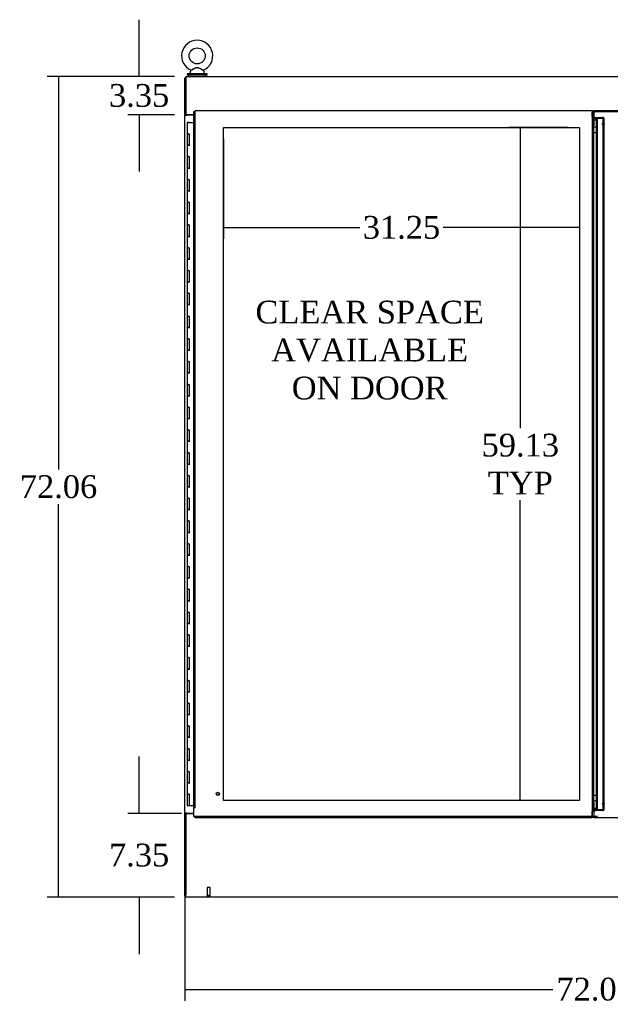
# Model space of a CAD drawing. Header units: inches. Extents: x 0 to 536, y 3 to 364.
# Tile 3 of 10: x 103 to 155, y 140 to 226. Entities that reach past the tile are written whole.
import ezdxf
from ezdxf.lldxf.tags import DXFTag

# ---------------------------------------------------------------- set-up
doc = ezdxf.new("R2010")
doc.units = ezdxf.units.IN
doc.header["$MEASUREMENT"] = 0
for name, color, linetype in [('COM44037', 7, 'Continuous'), ('COM54578-60', 7, 'Continuous'), ('COM56746-4', 7, 'Continuous'), ('COM71121-4', 7, 'Continuous'), ('COM71122-8', 7, 'Continuous'), ('COM71123-8', 7, 'Continuous'), ('Default', 7, 'Continuous'), ('DV1_Default', 7, 'Continuous'), ('GSK11033', 7, 'Continuous'), ('SCS00680', 7, 'Continuous'), ('STD21878', 7, 'Continuous'), ('WAF25362', 7, 'Continuous'), ('WAM254785', 7, 'Continuous')]:
    doc.layers.add(name, color=color, linetype=linetype)
doc.styles.add('SEACAD_Times_New_Roman', font='times.ttf')
tags = doc.linetypes.add('HIDDEN2', pattern=[0.1875, 0.125, -0.0625]).pattern_tags.tags
tags[6:7] = [DXFTag(74, 4), DXFTag(75, 0), DXFTag(340, '0'), DXFTag(46, 0.0), DXFTag(50, 0.0), DXFTag(44, 0.0), DXFTag(45, 0.0)]
tags[4:5] = [DXFTag(74, 4), DXFTag(75, 0), DXFTag(340, '0'), DXFTag(46, 0.0), DXFTag(50, 0.0), DXFTag(44, 0.0), DXFTag(45, 0.0)]
doc.dimstyles.new('HAMMOND_(STH_-_540x360)', dxfattribs={"dimtxt": 2, "dimasz": 2.5, "dimexe": 1, "dimexo": 1, "dimgap": 0.5, "dimtad": 0, "dimtih": 1, "dimtoh": 1, "dimzin": 0, "dimdsep": 46, "dimtxsty": 'SEACAD_Times_New_Roman', "dimblk1": '_SE_FILLED', "dimblk2": '_SE_FILLED', "dimsah": 1, "dimcen": 1, "dimadec": 0, "dimazin": 0, "dimtfac": 0.8, "dimtofl": 0, "dimtmove": 1, "dimatfit": 3, "dimfxl": 0, "dimtolj": 1, "dimtzin": 0, "dimarcsym": 0})

# ---------------------------------------------------------------- blocks, each defined once
blk = doc.blocks.new('SE')
at = {"layer": 'COM44037', "color": 7, "linetype": 'Continuous'}
for p, q in [((120.44, 150.817), (120.44, 212.752)), ((120.44, 212.752), (120.496, 212.752)), ((120.535, 212.752), (120.496, 212.752)), ((120.535, 212.847), (155.39, 212.847)), ((120.535, 212.847), (120.535, 212.791)), ((120.535, 212.752), (120.535, 212.791)), ((120.583, 212.704), (120.535, 212.752)), ((155.39, 212.847), (155.39, 212.704)), ((120.583, 212.704), (120.583, 212.704)), ((120.583, 212.704), (120.583, 212.704)), ((120.583, 212.704), (120.583, 212.704)), ((120.583, 212.704), (120.583, 212.704)), ((155.39, 212.33), (155.39, 212.704)), ((155.533, 151.567), (155.533, 212.002)), ((120.44, 150.817), (120.496, 150.817)), ((120.535, 150.817), (120.496, 150.817)), ((120.583, 150.865), (120.535, 150.817)), ((120.535, 150.817), (120.535, 150.778)), ((120.535, 150.722), (120.535, 150.778)), ((155.39, 150.722), (120.535, 150.722)), ((120.583, 150.865), (120.583, 150.865)), ((120.583, 150.865), (120.583, 150.865)), ((120.583, 150.865), (120.583, 150.865)), ((120.583, 150.865), (120.583, 150.865)), ((155.39, 150.865), (155.39, 151.239)), ((155.39, 150.865), (155.39, 150.722))]:
    blk.add_line(p, q, dxfattribs=at)
at = {"layer": 'COM44037', "color": 7, "linetype": 'HIDDEN2'}
for p, q in [((120.535, 151.567), (120.535, 212.752)), ((155.438, 151.354), (155.438, 212.215)), ((155.533, 212.215), (155.438, 212.215)), ((155.533, 212.002), (155.533, 212.215)), ((155.581, 212.217), (156.315, 212.217)), ((155.581, 212.217), (155.581, 212.15)), ((155.581, 211.628), (155.581, 212.15)), ((155.581, 212.15), (156.315, 212.15)), ((156.348, 212.14), (156.416, 212.188)), ((156.363, 211.655), (156.363, 212.075)), ((156.363, 212.075), (156.458, 212.075)), ((156.458, 211.655), (156.458, 212.075)), ((155.533, 211.651), (155.438, 211.651)), ((155.547, 211.594), (155.48, 211.594)), ((155.547, 211.594), (155.581, 211.594)), ((155.581, 211.628), (155.581, 211.594)), ((156.315, 211.628), (156.315, 211.695)), ((156.315, 211.594), (156.315, 211.628)), ((156.348, 211.594), (156.315, 211.594)), ((156.348, 211.618), (156.416, 211.665)), ((156.348, 211.594), (156.416, 211.594)), ((156.363, 211.487), (156.363, 211.655)), ((156.458, 211.655), (156.363, 211.655)), ((156.363, 211.61), (156.458, 211.61)), ((156.363, 211.57), (156.458, 211.57)), ((156.363, 211.447), (156.363, 211.487)), ((156.458, 211.487), (156.363, 211.487)), ((156.363, 152.122), (156.363, 211.447)), ((156.458, 211.447), (156.363, 211.447)), ((156.458, 211.487), (156.458, 211.655)), ((156.458, 211.447), (156.458, 211.487)), ((156.458, 152.122), (156.458, 211.447)), ((155.533, 151.918), (155.438, 151.918)), ((155.533, 151.354), (155.438, 151.354)), ((155.547, 151.976), (155.48, 151.976)), ((155.533, 151.354), (155.533, 151.567)), ((155.581, 151.976), (155.547, 151.976)), ((155.581, 151.976), (155.581, 151.942)), ((155.581, 151.419), (155.581, 151.942)), ((155.581, 151.352), (155.581, 151.419)), ((156.315, 151.419), (155.581, 151.419)), ((156.315, 151.352), (155.581, 151.352)), ((156.315, 151.976), (156.348, 151.976)), ((156.315, 151.942), (156.315, 151.976)), ((156.315, 151.942), (156.315, 151.874)), ((156.348, 151.976), (156.416, 151.976)), ((156.348, 151.952), (156.416, 151.904)), ((156.348, 151.429), (156.416, 151.382)), ((156.458, 152.122), (156.363, 152.122)), ((156.363, 152.082), (156.363, 152.122)), ((156.363, 151.914), (156.363, 152.082)), ((156.458, 152.082), (156.363, 152.082)), ((156.363, 151.999), (156.458, 151.999)), ((156.363, 151.959), (156.458, 151.959)), ((156.458, 151.914), (156.363, 151.914)), ((156.363, 151.494), (156.363, 151.914)), ((156.363, 151.494), (156.458, 151.494)), ((156.458, 152.082), (156.458, 152.122)), ((156.458, 151.914), (156.458, 152.082)), ((156.458, 151.494), (156.458, 151.914)), ((155.39, 150.817), (120.535, 150.817))]:
    blk.add_line(p, q, dxfattribs=at)
at = {"layer": 'COM44037', "color": 7, "linetype": 'Continuous'}
for centre, start, end in [((121.065, 213.682), 238.56128, 243.76327), ((119.605, 212.223), 26.23673, 31.43872), ((121.065, 149.887), 116.23673, 121.43872), ((119.605, 151.347), 328.56128, 333.76327)]:
    blk.add_arc(centre, 1.09, start, end, dxfattribs=at)
at = {"layer": 'COM44037', "color": 7, "linetype": 'HIDDEN2'}
for centre, radius, start, end in [((156.205, 212.075), 0.158, 0.1591, 24.37493), ((156.281, 212.073), 0.177, 0.66676, 40.28782), ((156.205, 151.494), 0.158, 335.62507, 359.8409), ((156.281, 151.496), 0.177, 319.71218, 359.33324)]:
    blk.add_arc(centre, radius, start, end, dxfattribs=at)
for centre, major_axis, start_param, end_param in [((156.315, 212.116), (0.143, 0), 0.785398, 1.570796), ((156.315, 212.116), (0.048, 0), 0.785398, 1.570796), ((156.315, 211.594), (-0.143, 0), 3.926991, 4.712389), ((156.315, 211.594), (-0.048, 0), 3.926991, 4.712389), ((156.315, 151.976), (0.048, 0), 4.712389, 5.497787), ((156.315, 151.976), (0.143, 0), 4.712389, 5.497787), ((156.315, 151.453), (-0.048, 0), 1.570796, 2.356194), ((156.315, 151.453), (-0.143, 0), 1.570796, 2.356194)]:
    blk.add_ellipse(centre, major_axis=major_axis, ratio=0.707107, start_param=start_param, end_param=end_param, dxfattribs=at)
for points, knots in [([(155.438, 212.215), (155.438, 212.225), (155.437, 212.234), (155.432, 212.253), (155.428, 212.263), (155.42, 212.282), (155.414, 212.292), (155.403, 212.311), (155.396, 212.32), (155.39, 212.33)], [0, 0, 0, 0, 0.25, 0.25, 0.5, 0.5, 0.75, 0.75, 1, 1, 1, 1]), ([(155.48, 211.594), (155.467, 211.603), (155.456, 211.613), (155.442, 211.632), (155.438, 211.641), (155.438, 211.651)], [0, 0, 0, 0, 0.5, 0.5, 1, 1, 1, 1]), ([(156.416, 211.665), (156.429, 211.659), (156.439, 211.65), (156.454, 211.631), (156.458, 211.621), (156.458, 211.61)], [0, 0, 0, 0, 0.5, 0.5, 1, 1, 1, 1]), ([(156.458, 211.57), (156.458, 211.574), (156.454, 211.578), (156.439, 211.586), (156.429, 211.59), (156.416, 211.594)], [0, 0, 0, 0, 0.5, 0.5, 1, 1, 1, 1]), ([(155.39, 151.239), (155.396, 151.249), (155.403, 151.258), (155.414, 151.277), (155.42, 151.287), (155.428, 151.306), (155.432, 151.316), (155.437, 151.335), (155.438, 151.344), (155.438, 151.354)], [0, 0, 0, 0, 0.25, 0.25, 0.5, 0.5, 0.75, 0.75, 1, 1, 1, 1]), ([(155.438, 151.918), (155.438, 151.928), (155.442, 151.937), (155.456, 151.956), (155.467, 151.966), (155.48, 151.976)], [0, 0, 0, 0, 0.5, 0.5, 1, 1, 1, 1]), ([(156.416, 151.976), (156.429, 151.98), (156.439, 151.984), (156.454, 151.991), (156.458, 151.995), (156.458, 151.999)], [0, 0, 0, 0, 0.5, 0.5, 1, 1, 1, 1]), ([(156.458, 151.959), (156.458, 151.948), (156.454, 151.938), (156.439, 151.919), (156.429, 151.911), (156.416, 151.904)], [0, 0, 0, 0, 0.5, 0.5, 1, 1, 1, 1])]:
    blk.add_open_spline(points, degree=3, knots=knots, dxfattribs=at)
at = {"layer": 'COM44037', "color": 7, "linetype": 'Continuous'}
for points in [[(155.533, 212.215), (155.533, 212.225), (155.529, 212.234), (155.515, 212.253), (155.504, 212.263), (155.478, 212.282), (155.462, 212.292), (155.427, 212.311), (155.409, 212.32), (155.39, 212.33)], [(155.39, 151.239), (155.409, 151.249), (155.427, 151.258), (155.462, 151.277), (155.478, 151.287), (155.504, 151.306), (155.515, 151.316), (155.529, 151.335), (155.533, 151.344), (155.533, 151.354)]]:
    blk.add_open_spline(points, degree=3, knots=[0, 0, 0, 0, 0.25, 0.25, 0.5, 0.5, 0.75, 0.75, 1, 1, 1, 1], dxfattribs=at)
at = {"layer": 'COM54578-60', "color": 7, "linetype": 'Continuous'}
for p, q in [((119.955, 211.785), (119.838, 211.785)), ((119.838, 211.785), (119.838, 210.785)), ((119.893, 211.794), (119.893, 211.82)), ((119.893, 211.82), (119.943, 211.82)), ((119.943, 211.794), (119.893, 211.794)), ((119.905, 211.794), (119.905, 211.785)), ((119.943, 211.82), (119.968, 211.82)), ((119.943, 211.794), (119.968, 211.794)), ((119.955, 211.785), (120.44, 211.785)), ((119.968, 211.82), (120.018, 211.82)), ((120.018, 211.794), (119.968, 211.794)), ((120.005, 211.785), (120.005, 211.794)), ((120.018, 211.82), (120.018, 211.794)), ((119.955, 210.785), (119.838, 210.785)), ((119.838, 210.785), (119.955, 210.785)), ((119.838, 210.785), (119.838, 209.785)), ((119.955, 210.785), (120.022, 210.785)), ((120.022, 210.785), (120.022, 209.786)), ((119.955, 209.786), (119.838, 209.786)), ((119.838, 209.786), (119.838, 208.785)), ((119.838, 209.785), (120.072, 209.785)), ((119.955, 209.786), (120.022, 209.786)), ((119.955, 208.785), (119.838, 208.785)), ((119.838, 208.785), (119.955, 208.785)), ((119.838, 208.785), (119.838, 207.785)), ((119.955, 208.785), (120.022, 208.785)), ((120.022, 208.785), (120.022, 207.786)), ((119.955, 207.786), (119.838, 207.786)), ((119.838, 207.786), (119.838, 206.785)), ((119.838, 207.785), (120.072, 207.785)), ((119.955, 207.786), (120.022, 207.786)), ((119.955, 206.785), (119.838, 206.785)), ((119.838, 206.785), (119.955, 206.785)), ((119.838, 206.785), (119.838, 205.785)), ((119.955, 206.785), (120.022, 206.785)), ((120.022, 206.785), (120.022, 205.786)), ((119.955, 205.786), (119.838, 205.786)), ((119.838, 205.786), (119.838, 204.785)), ((119.838, 205.785), (120.072, 205.785)), ((119.955, 205.786), (120.022, 205.786)), ((119.955, 204.785), (119.838, 204.785)), ((119.838, 204.785), (119.955, 204.785)), ((119.838, 204.785), (119.838, 203.785)), ((119.955, 204.785), (120.022, 204.785)), ((120.022, 204.785), (120.022, 203.786)), ((119.955, 203.786), (119.838, 203.786)), ((119.838, 203.786), (119.838, 202.785)), ((119.838, 203.785), (120.072, 203.785)), ((119.955, 203.786), (120.022, 203.786)), ((119.955, 202.785), (119.838, 202.785)), ((119.838, 202.785), (119.955, 202.785)), ((119.838, 202.785), (119.838, 201.785)), ((119.955, 202.785), (120.022, 202.785)), ((120.022, 202.785), (120.022, 201.786)), ((119.955, 201.786), (119.838, 201.786)), ((119.838, 201.786), (119.838, 200.785)), ((119.838, 201.785), (120.072, 201.785)), ((119.955, 201.786), (120.022, 201.786)), ((119.955, 200.785), (119.838, 200.785)), ((119.838, 200.785), (119.955, 200.785)), ((119.838, 200.785), (119.838, 199.785)), ((119.955, 200.785), (120.022, 200.785)), ((120.022, 200.785), (120.022, 199.786)), ((119.955, 199.786), (119.838, 199.786)), ((119.838, 199.786), (119.838, 198.785)), ((119.838, 199.785), (120.072, 199.785)), ((119.955, 199.786), (120.022, 199.786)), ((119.955, 198.785), (119.838, 198.785)), ((119.838, 198.785), (119.955, 198.785)), ((119.838, 198.785), (119.838, 197.785)), ((119.955, 198.785), (120.022, 198.785)), ((120.022, 198.785), (120.022, 197.786)), ((119.955, 197.786), (119.838, 197.786)), ((119.838, 197.786), (119.838, 196.785)), ((119.838, 197.785), (120.072, 197.785)), ((119.955, 197.786), (120.022, 197.786)), ((119.955, 196.785), (119.838, 196.785)), ((119.838, 196.785), (119.955, 196.785)), ((119.838, 196.785), (119.838, 195.785)), ((119.955, 196.785), (120.022, 196.785)), ((120.022, 196.785), (120.022, 195.786)), ((119.955, 195.786), (119.838, 195.786)), ((119.838, 195.786), (119.838, 194.785)), ((119.838, 195.785), (120.072, 195.785)), ((119.955, 195.786), (120.022, 195.786)), ((119.955, 194.785), (119.838, 194.785)), ((119.838, 194.785), (119.955, 194.785)), ((119.838, 194.785), (119.838, 193.785)), ((119.955, 194.785), (120.022, 194.785)), ((120.022, 194.785), (120.022, 193.786)), ((119.955, 193.786), (119.838, 193.786)), ((119.838, 193.786), (119.838, 192.785)), ((119.838, 193.785), (120.072, 193.785)), ((119.955, 193.786), (120.022, 193.786)), ((119.955, 192.785), (119.838, 192.785)), ((119.838, 192.785), (119.955, 192.785)), ((119.838, 192.785), (119.838, 191.785)), ((119.955, 192.785), (120.022, 192.785)), ((120.022, 192.785), (120.022, 191.786)), ((119.955, 191.786), (119.838, 191.786)), ((119.838, 191.786), (119.838, 190.785)), ((119.838, 191.785), (120.072, 191.785)), ((119.955, 191.786), (120.022, 191.786)), ((119.955, 190.785), (119.838, 190.785)), ((119.838, 190.785), (119.955, 190.785)), ((119.838, 190.785), (119.838, 189.785)), ((119.955, 190.785), (120.022, 190.785)), ((120.022, 190.785), (120.022, 189.786)), ((119.955, 189.786), (119.838, 189.786)), ((119.838, 189.786), (119.838, 188.785)), ((119.838, 189.785), (120.072, 189.785)), ((119.955, 189.786), (120.022, 189.786)), ((119.955, 188.785), (119.838, 188.785)), ((119.838, 188.785), (119.955, 188.785)), ((119.838, 188.785), (119.838, 187.785)), ((119.955, 188.785), (120.022, 188.785)), ((120.022, 188.785), (120.022, 187.786)), ((119.955, 187.786), (119.838, 187.786)), ((119.838, 187.786), (119.838, 186.785)), ((119.838, 187.785), (120.072, 187.785)), ((119.955, 187.786), (120.022, 187.786)), ((119.955, 186.785), (119.838, 186.785)), ((119.838, 186.785), (119.955, 186.785)), ((119.838, 186.785), (119.838, 185.785)), ((119.955, 186.785), (120.022, 186.785)), ((120.022, 186.785), (120.022, 185.786)), ((119.955, 185.786), (119.838, 185.786)), ((119.838, 185.786), (119.838, 184.785)), ((119.838, 185.785), (120.072, 185.785)), ((119.955, 185.786), (120.022, 185.786)), ((119.955, 184.785), (119.838, 184.785)), ((119.838, 184.785), (119.955, 184.785)), ((119.838, 184.785), (119.838, 183.785)), ((119.955, 184.785), (120.022, 184.785)), ((120.022, 184.785), (120.022, 183.786)), ((119.955, 183.786), (119.838, 183.786)), ((119.838, 183.786), (119.838, 182.785)), ((119.838, 183.785), (120.072, 183.785)), ((119.955, 183.786), (120.022, 183.786)), ((119.955, 182.785), (119.838, 182.785)), ((119.838, 182.785), (119.955, 182.785)), ((119.838, 182.785), (119.838, 181.785)), ((119.955, 182.785), (120.022, 182.785)), ((120.022, 182.785), (120.022, 181.786)), ((119.955, 181.786), (119.838, 181.786)), ((119.838, 181.786), (119.838, 180.785)), ((119.838, 181.785), (120.072, 181.785)), ((119.955, 181.786), (120.022, 181.786)), ((119.955, 180.785), (119.838, 180.785)), ((119.838, 180.785), (119.955, 180.785)), ((119.838, 180.785), (119.838, 179.785)), ((119.955, 180.785), (120.022, 180.785)), ((120.022, 180.785), (120.022, 179.786)), ((119.955, 179.786), (119.838, 179.786)), ((119.838, 179.786), (119.838, 178.785)), ((119.838, 179.785), (120.072, 179.785)), ((119.955, 179.786), (120.022, 179.786)), ((119.955, 178.785), (119.838, 178.785)), ((119.838, 178.785), (119.955, 178.785)), ((119.838, 178.785), (119.838, 177.785)), ((119.955, 178.785), (120.022, 178.785)), ((120.022, 178.785), (120.022, 177.786)), ((119.955, 177.786), (119.838, 177.786)), ((119.838, 177.786), (119.838, 176.785)), ((119.838, 177.785), (120.072, 177.785)), ((119.955, 177.786), (120.022, 177.786)), ((119.955, 176.785), (119.838, 176.785)), ((119.838, 176.785), (119.955, 176.785)), ((119.838, 176.785), (119.838, 175.785)), ((119.955, 176.785), (120.022, 176.785)), ((120.022, 176.785), (120.022, 175.786)), ((119.955, 175.786), (119.838, 175.786)), ((119.838, 175.786), (119.838, 174.785)), ((119.838, 175.785), (120.072, 175.785)), ((119.955, 175.786), (120.022, 175.786)), ((119.955, 174.785), (119.838, 174.785)), ((119.838, 174.785), (119.955, 174.785)), ((119.838, 174.785), (119.838, 173.785)), ((119.955, 174.785), (120.022, 174.785)), ((120.022, 174.785), (120.022, 173.786)), ((119.955, 173.786), (119.838, 173.786)), ((119.838, 173.786), (119.838, 172.785)), ((119.838, 173.785), (120.072, 173.785)), ((119.955, 173.786), (120.022, 173.786)), ((119.955, 172.785), (119.838, 172.785)), ((119.838, 172.785), (119.955, 172.785)), ((119.838, 172.785), (119.838, 171.785)), ((119.955, 172.785), (120.022, 172.785)), ((120.022, 172.785), (120.022, 171.786)), ((119.955, 171.786), (119.838, 171.786)), ((119.838, 171.786), (119.838, 170.785)), ((119.838, 171.785), (120.072, 171.785)), ((119.955, 171.786), (120.022, 171.786)), ((119.955, 170.785), (119.838, 170.785)), ((119.838, 170.785), (119.955, 170.785)), ((119.838, 170.785), (119.838, 169.785)), ((119.955, 170.785), (120.022, 170.785)), ((120.022, 170.785), (120.022, 169.786)), ((119.955, 169.786), (119.838, 169.786)), ((119.838, 169.786), (119.838, 168.785)), ((119.838, 169.785), (120.072, 169.785)), ((119.955, 169.786), (120.022, 169.786)), ((119.955, 168.785), (119.838, 168.785)), ((119.838, 168.785), (119.955, 168.785)), ((119.838, 168.785), (119.838, 167.785)), ((119.955, 168.785), (120.022, 168.785)), ((120.022, 168.785), (120.022, 167.786)), ((119.955, 167.786), (119.838, 167.786)), ((119.838, 167.786), (119.838, 166.785)), ((119.838, 167.785), (120.072, 167.785)), ((119.955, 167.786), (120.022, 167.786)), ((119.955, 166.785), (119.838, 166.785)), ((119.838, 166.785), (119.955, 166.785)), ((119.838, 166.785), (119.838, 165.785)), ((119.955, 166.785), (120.022, 166.785)), ((120.022, 166.785), (120.022, 165.786)), ((119.955, 165.786), (119.838, 165.786)), ((119.838, 165.786), (119.838, 164.785)), ((119.838, 165.785), (120.072, 165.785)), ((119.955, 165.786), (120.022, 165.786)), ((119.955, 164.785), (119.838, 164.785)), ((119.838, 164.785), (119.955, 164.785)), ((119.838, 164.785), (119.838, 163.785)), ((119.955, 164.785), (120.022, 164.785)), ((120.022, 164.785), (120.022, 163.786)), ((119.955, 163.786), (119.838, 163.786)), ((119.838, 163.786), (119.838, 162.785)), ((119.838, 163.785), (120.072, 163.785)), ((119.955, 163.786), (120.022, 163.786)), ((119.955, 162.785), (119.838, 162.785)), ((119.838, 162.785), (119.955, 162.785)), ((119.838, 162.785), (119.838, 161.785)), ((119.955, 162.785), (120.022, 162.785)), ((120.022, 162.785), (120.022, 161.786)), ((119.955, 161.786), (119.838, 161.786)), ((119.838, 161.786), (119.838, 160.785)), ((119.838, 161.785), (120.072, 161.785)), ((119.955, 161.786), (120.022, 161.786)), ((119.955, 160.785), (119.838, 160.785)), ((119.838, 160.785), (119.955, 160.785)), ((119.838, 160.785), (119.838, 159.785)), ((119.955, 160.785), (120.022, 160.785)), ((120.022, 160.785), (120.022, 159.786)), ((119.955, 159.786), (119.838, 159.786)), ((119.838, 159.786), (119.838, 158.785)), ((119.838, 159.785), (120.072, 159.785)), ((119.955, 159.786), (120.022, 159.786)), ((119.955, 158.785), (119.838, 158.785)), ((119.838, 158.785), (119.955, 158.785)), ((119.838, 158.785), (119.838, 157.785)), ((119.955, 158.785), (120.022, 158.785)), ((120.022, 158.785), (120.022, 157.786)), ((119.955, 157.786), (119.838, 157.786)), ((119.838, 157.786), (119.838, 156.785)), ((119.838, 157.785), (120.072, 157.785)), ((119.955, 157.786), (120.022, 157.786)), ((119.955, 156.785), (119.838, 156.785)), ((119.838, 156.785), (119.955, 156.785)), ((119.838, 156.785), (119.838, 155.785)), ((119.955, 156.785), (120.022, 156.785)), ((120.022, 156.785), (120.022, 155.786)), ((119.955, 155.786), (119.838, 155.786)), ((119.838, 155.786), (119.838, 154.785)), ((119.838, 155.785), (120.072, 155.785)), ((119.955, 155.786), (120.022, 155.786)), ((119.955, 154.785), (119.838, 154.785)), ((119.838, 154.785), (119.955, 154.785)), ((119.838, 154.785), (119.838, 153.785)), ((119.955, 154.785), (120.022, 154.785)), ((120.022, 154.785), (120.022, 153.786)), ((119.955, 153.786), (119.838, 153.786)), ((119.838, 153.786), (119.838, 152.785)), ((119.838, 153.785), (120.072, 153.785)), ((119.955, 153.786), (120.022, 153.786)), ((119.838, 152.785), (119.955, 152.785)), ((119.838, 152.785), (120.022, 152.785)), ((119.838, 152.785), (119.838, 151.785)), ((119.905, 152.785), (119.905, 152.785)), ((120.022, 152.785), (119.955, 152.785)), ((120.005, 152.785), (120.005, 152.785)), ((120.022, 152.785), (120.022, 151.785)), ((119.838, 151.785), (120.022, 151.785)), ((120.022, 151.785), (120.44, 151.785))]:
    blk.add_line(p, q, dxfattribs=at)
at = {"layer": 'COM56746-4', "color": 7, "linetype": 'Continuous'}
for p, q in [((155.551, 212.704), (155.551, 212.847)), ((155.551, 212.847), (190.781, 212.847)), ((155.551, 212.704), (155.551, 212.324)), ((155.551, 212.324), (155.676, 212.199)), ((155.676, 212.199), (155.926, 212.199)), ((155.783, 151.567), (155.783, 212.002)), ((155.676, 151.37), (155.551, 151.245)), ((155.926, 151.37), (155.676, 151.37)), ((155.551, 151.245), (155.551, 150.865)), ((155.551, 150.722), (155.551, 150.865)), ((190.781, 150.722), (155.551, 150.722))]:
    blk.add_line(p, q, dxfattribs=at)
at = {"layer": 'COM56746-4', "color": 7, "linetype": 'HIDDEN2'}
for p, q in [((155.551, 212.752), (190.781, 212.752)), ((155.783, 212.002), (155.783, 212.084)), ((155.783, 212.084), (155.878, 212.084)), ((155.878, 151.485), (155.878, 212.084)), ((155.878, 211.567), (155.783, 211.567)), ((155.878, 152.002), (155.783, 152.002)), ((155.783, 151.485), (155.783, 151.567)), ((155.783, 151.485), (155.878, 151.485)), ((155.878, 150.817), (155.551, 150.817))]:
    blk.add_line(p, q, dxfattribs=at)
at = {"layer": 'COM56746-4', "color": 7, "linetype": 'Continuous'}
for points in [[(155.783, 212.084), (155.783, 212.094), (155.787, 212.103), (155.801, 212.122), (155.812, 212.132), (155.838, 212.151), (155.854, 212.161), (155.889, 212.18), (155.907, 212.189), (155.926, 212.199)], [(155.926, 151.37), (155.907, 151.38), (155.889, 151.389), (155.854, 151.408), (155.838, 151.418), (155.812, 151.437), (155.801, 151.447), (155.787, 151.466), (155.783, 151.475), (155.783, 151.485)]]:
    blk.add_open_spline(points, degree=3, knots=[0, 0, 0, 0, 0.25, 0.25, 0.5, 0.5, 0.75, 0.75, 1, 1, 1, 1], dxfattribs=at)
at = {"layer": 'COM56746-4', "color": 7, "linetype": 'HIDDEN2'}
for points in [[(155.878, 212.084), (155.878, 212.094), (155.879, 212.103), (155.884, 212.122), (155.888, 212.132), (155.897, 212.151), (155.902, 212.161), (155.913, 212.18), (155.92, 212.189), (155.926, 212.199)], [(155.926, 151.37), (155.92, 151.38), (155.913, 151.389), (155.902, 151.408), (155.897, 151.418), (155.888, 151.437), (155.884, 151.447), (155.879, 151.466), (155.878, 151.475), (155.878, 151.485)]]:
    blk.add_open_spline(points, degree=3, knots=[0, 0, 0, 0, 0.25, 0.25, 0.5, 0.5, 0.75, 0.75, 1, 1, 1, 1], dxfattribs=at)
at = {"layer": 'COM71121-4', "color": 7, "linetype": 'Continuous'}
for p, q in [((119.628, 212.469), (119.628, 215.719)), ((119.628, 215.719), (119.723, 215.719)), ((119.628, 212.439), (119.628, 212.469)), ((119.723, 212.469), (119.628, 212.469)), ((119.628, 151.129), (119.628, 212.439)), ((119.628, 212.439), (119.818, 212.439)), ((119.723, 212.439), (119.723, 212.469)), ((120.44, 212.439), (119.818, 212.439)), ((119.628, 151.129), (119.628, 151.099)), ((119.818, 151.129), (119.628, 151.129)), ((119.628, 151.099), (119.723, 151.099)), ((119.628, 143.849), (119.628, 151.099)), ((119.723, 151.129), (119.723, 151.099)), ((119.818, 151.129), (120.44, 151.129)), ((119.628, 143.849), (119.723, 143.849))]:
    blk.add_line(p, q, dxfattribs=at)
at = {"layer": 'COM71122-8', "color": 7, "linetype": 'Continuous'}
for p, q in [((119.723, 215.814), (191.593, 215.814)), ((119.723, 215.814), (119.723, 215.624)), ((119.723, 215.624), (119.723, 212.469)), ((120.44, 212.469), (119.723, 212.469))]:
    blk.add_line(p, q, dxfattribs=at)
at = {"layer": 'COM71123-8', "color": 7, "linetype": 'Continuous'}
for p, q in [((119.723, 151.099), (119.723, 143.944)), ((119.723, 151.099), (120.44, 151.099)), ((119.723, 143.754), (119.723, 143.944)), ((191.593, 143.754), (119.723, 143.754))]:
    blk.add_line(p, q, dxfattribs=at)
at = {"layer": 'DV1_Default', "color": 7, "linetype": 'HIDDEN2'}
for p, q in [((123.035, 211.347), (154.283, 211.347)), ((123.035, 152.222), (123.035, 211.347)), ((154.283, 211.347), (154.283, 152.222)), ((154.283, 152.222), (123.035, 152.222))]:
    blk.add_line(p, q, dxfattribs=at)
at = {"layer": 'GSK11033', "color": 7, "linetype": 'Continuous'}
for p, q in [((120.535, 212.752), (120.535, 212.752)), ((120.535, 212.752), (120.535, 212.752)), ((155.551, 212.752), (155.39, 212.752)), ((155.551, 212.752), (155.438, 212.752)), ((155.438, 212.752), (155.438, 212.305)), ((155.878, 212.002), (155.438, 212.002)), ((155.878, 212.002), (155.438, 212.002)), ((155.878, 212.199), (155.878, 212.174)), ((155.533, 211.406), (155.783, 211.406)), ((155.533, 210.898), (155.783, 210.898)), ((155.533, 152.714), (155.783, 152.714)), ((155.533, 152.206), (155.783, 152.206)), ((155.438, 151.567), (155.878, 151.567)), ((155.438, 151.567), (155.878, 151.567)), ((155.878, 151.37), (155.878, 151.395)), ((120.535, 150.817), (120.535, 150.817)), ((120.535, 150.817), (120.535, 150.817)), ((155.39, 150.817), (155.551, 150.817)), ((155.438, 150.817), (155.438, 151.264)), ((155.438, 150.817), (155.551, 150.817))]:
    blk.add_line(p, q, dxfattribs=at)
at = {"layer": 'SCS00680', "color": 7, "linetype": 'Continuous'}
for p, q in [((120.098, 216.227), (120.098, 216.108)), ((120.177, 216.344), (120.112, 216.265)), ((121.334, 216.265), (121.268, 216.345)), ((121.348, 216.108), (121.348, 216.227))]:
    blk.add_line(p, q, dxfattribs=at)
blk.add_circle((120.723, 217.637), 0.704, dxfattribs=at)
for centre, radius, start, end in [((120.723, 217.637), 1.367, 294.03107, 246.01887), ((120.158, 216.227), 0.06, 140.32138, 180), ((120.153, 216.361), 0.03, 297.89156, 117.70284), ((121.288, 216.227), 0.06, 0, 39.67862), ((120.158, 216.108), 0.06, 180, 270), ((121.288, 216.108), 0.06, 270, 0)]:
    blk.add_arc(centre, radius, start, end, dxfattribs=at)
for points, knots in [([(120.165, 216.389), (120.165, 216.389), (120.165, 216.389), (120.168, 216.39), (120.193, 216.403), (120.232, 216.422)], [0.93364373, 0.93364373, 0.93364373, 0.93364373, 0.9375, 0.9375, 1, 1, 1, 1]), ([(120.198, 216.355), (120.186, 216.348), (120.178, 216.344), (120.176, 216.342), (120.176, 216.342), (120.176, 216.342)], [0.03030481, 0.03030481, 0.03030481, 0.03030481, 0.0625, 0.0625, 0.06830173, 0.06830173, 0.06830173, 0.06830173]), ([(121.27, 216.342), (121.27, 216.342), (121.252, 216.352), (121.205, 216.378), (121.185, 216.389), (121.14, 216.414), (121.116, 216.427), (121.038, 216.47), (120.983, 216.502), (120.896, 216.546), (120.867, 216.56), (120.806, 216.583), (120.774, 216.592), (120.709, 216.596), (120.676, 216.592), (120.614, 216.574), (120.584, 216.561), (120.495, 216.52), (120.44, 216.488), (120.333, 216.429), (120.283, 216.401), (120.245, 216.38)], [0.5685641, 0.5685641, 0.5685641, 0.5685641, 0.625, 0.625, 0.65625, 0.65625, 0.6875, 0.6875, 0.75, 0.75, 0.78125, 0.78125, 0.8125, 0.8125, 0.84375, 0.84375, 0.875, 0.875, 0.9375, 0.9375, 1, 1, 1, 1]), ([(120.271, 216.441), (120.302, 216.456), (120.338, 216.474), (120.429, 216.519), (120.487, 216.547), (120.575, 216.583), (120.605, 216.594), (120.667, 216.609), (120.7, 216.613), (120.796, 216.611), (120.858, 216.589), (120.976, 216.539), (121.033, 216.511), (121.139, 216.459), (121.189, 216.434), (121.26, 216.399), (121.281, 216.389), (121.281, 216.389)], [0.0188997, 0.0188997, 0.0188997, 0.0188997, 0.0625, 0.0625, 0.125, 0.125, 0.15625, 0.15625, 0.1875, 0.1875, 0.25, 0.25, 0.3125, 0.3125, 0.375, 0.375, 0.4345681, 0.4345681, 0.4345681, 0.4345681])]:
    blk.add_open_spline(points, degree=3, knots=knots, dxfattribs=at)
at = {"layer": 'STD21878', "color": 7, "linetype": 'HIDDEN2'}
for p, q in [((121.848, 144.599), (121.598, 144.599)), ((121.598, 144.599), (121.598, 143.88)), ((121.848, 143.88), (121.848, 144.599)), ((121.864, 143.88), (121.583, 143.88)), ((121.583, 143.88), (121.583, 143.849)), ((121.864, 143.849), (121.583, 143.849)), ((121.864, 143.849), (121.864, 143.88))]:
    blk.add_line(p, q, dxfattribs=at)
for radius in [0.141, 0.125]:
    blk.add_circle((122.535, 152.817), radius, dxfattribs=at)
at = {"layer": 'WAF25362', "color": 7, "linetype": 'Continuous'}
for p, q in [((121.598, 216.048), (119.848, 216.048)), ((119.848, 216.048), (119.848, 215.939)), ((121.598, 215.939), (119.848, 215.939)), ((121.598, 215.939), (121.598, 216.048))]:
    blk.add_line(p, q, dxfattribs=at)
at = {"layer": 'WAM254785', "color": 7, "linetype": 'Continuous'}
for p, q in [((119.973, 215.939), (119.973, 215.814)), ((121.473, 215.814), (121.473, 215.939))]:
    blk.add_line(p, q, dxfattribs=at)
blk = doc.blocks.new('_SE_FILLED')
at = {"color": 0}
blk.add_line((0, 0), (-1, 0), dxfattribs=at)
blk.add_solid([(0, 0), (-1, -0.1665), (-1, 0.1665), (0, 0)], dxfattribs=at)
blk = doc.blocks.new('*D64')
at = {"layer": 'Default', "color": 0, "linetype": 'Continuous', "lineweight": -2}
for p, q in [((113.599, 159.225), (113.599, 161.725)), ((117.322, 156.725), (112.599, 156.725)), ((116.697, 149.38), (112.599, 149.38)), ((113.599, 146.88), (113.599, 144.38))]:
    blk.add_line(p, q, dxfattribs=at)
at = {"layer": 'Defpoints', "color": 0, "linetype": 'Continuous'}
for p in [(113.599, 156.725), (118.322, 156.725), (117.697, 149.38)]:
    blk.add_point(p, dxfattribs=at)
at = {"layer": 'Default', "color": 0, "linetype": 'Continuous', "lineweight": -2, "xscale": 2.5, "yscale": 2.5, "zscale": 2.5}
for p, rotation in [((113.599, 156.725), 270), ((113.599, 149.38), 90)]:
    blk.add_blockref('_SE_FILLED', p, dxfattribs=dict(at, rotation=rotation))
at = {"layer": 'Default', "color": 0, "linetype": 'Continuous', "insert": (113.599, 153.053), "char_height": 2, "attachment_point": 5, "style": 'SEACAD_Times_New_Roman'}
blk.add_mtext('\\A1;\\A1;7.35', dxfattribs=at)
blk = doc.blocks.new('*D65')
at = {"layer": 'Default', "color": 0, "linetype": 'Continuous', "lineweight": -2}
for p, q in [((113.599, 223.94), (113.599, 226.44)), ((116.697, 221.44), (112.599, 221.44)), ((116.697, 218.095), (112.599, 218.095)), ((113.599, 215.595), (113.599, 213.095))]:
    blk.add_line(p, q, dxfattribs=at)
at = {"layer": 'Defpoints', "color": 0, "linetype": 'Continuous'}
for p in [(117.697, 221.44), (113.599, 218.095), (117.697, 218.095)]:
    blk.add_point(p, dxfattribs=at)
at = {"layer": 'Default', "color": 0, "linetype": 'Continuous', "lineweight": -2, "xscale": 2.5, "yscale": 2.5, "zscale": 2.5}
for p, rotation in [((113.599, 221.44), 270), ((113.599, 218.095), 90)]:
    blk.add_blockref('_SE_FILLED', p, dxfattribs=dict(at, rotation=rotation))
at = {"layer": 'Default', "color": 0, "linetype": 'Continuous', "insert": (113.599, 219.768), "char_height": 2, "attachment_point": 5, "style": 'SEACAD_Times_New_Roman'}
blk.add_mtext('\\A1;\\A1;3.35', dxfattribs=at)
blk = doc.blocks.new('*D66')
at = {"layer": 'Default', "color": 0, "linetype": 'Continuous', "lineweight": -2}
for p, q in [((116.697, 221.44), (105.524, 221.44)), ((106.524, 218.94), (106.524, 186.931)), ((106.524, 151.88), (106.524, 183.89)), ((116.697, 149.38), (105.524, 149.38))]:
    blk.add_line(p, q, dxfattribs=at)
at = {"layer": 'Defpoints', "color": 0, "linetype": 'Continuous'}
for p in [(106.524, 221.44), (117.697, 221.44), (117.697, 149.38)]:
    blk.add_point(p, dxfattribs=at)
at = {"layer": 'Default', "color": 0, "linetype": 'Continuous', "lineweight": -2, "xscale": 2.5, "yscale": 2.5, "zscale": 2.5}
for p, rotation in [((106.524, 221.44), 90), ((106.524, 149.38), 270)]:
    blk.add_blockref('_SE_FILLED', p, dxfattribs=dict(at, rotation=rotation))
at = {"layer": 'Default', "color": 0, "linetype": 'Continuous', "insert": (106.524, 185.41), "char_height": 2, "attachment_point": 5, "style": 'SEACAD_Times_New_Roman'}
blk.add_mtext('\\A1;\\A1;72.06', dxfattribs=at)
blk = doc.blocks.new('*D73')
at = {"layer": 'Default', "color": 0, "linetype": 'Continuous', "lineweight": -2}
for p, q in [((189.662, 155.755), (189.662, 140.275)), ((117.602, 152.1), (117.602, 140.275)), ((120.102, 141.275), (149.922, 141.275)), ((187.162, 141.275), (157.343, 141.275))]:
    blk.add_line(p, q, dxfattribs=at)
at = {"layer": 'Defpoints', "color": 0, "linetype": 'Continuous'}
for p in [(189.662, 156.755), (117.602, 153.1), (189.662, 141.275)]:
    blk.add_point(p, dxfattribs=at)
at = {"layer": 'Default', "color": 0, "linetype": 'Continuous', "lineweight": -2, "xscale": 2.5, "yscale": 2.5, "zscale": 2.5, "rotation": 180}
blk.add_blockref('_SE_FILLED', (117.602, 141.275), dxfattribs=at)
at = {"layer": 'Default', "color": 0, "linetype": 'Continuous', "lineweight": -2, "xscale": 2.5, "yscale": 2.5, "zscale": 2.5}
blk.add_blockref('_SE_FILLED', (189.662, 141.275), dxfattribs=at)
at = {"layer": 'Default', "color": 0, "linetype": 'Continuous', "insert": (153.632, 141.275), "char_height": 2, "attachment_point": 5, "style": 'SEACAD_Times_New_Roman'}
blk.add_mtext('\\A1;\\A1;72.06', dxfattribs=at)
blk = doc.blocks.new('*D83')
at = {"layer": 'Default', "color": 0, "linetype": 'Continuous', "lineweight": -2}
for p, q in [((121.009, 215.974), (121.009, 207.184)), ((152.257, 215.974), (152.257, 207.184)), ((123.509, 208.184), (132.968, 208.184)), ((149.757, 208.184), (140.298, 208.184))]:
    blk.add_line(p, q, dxfattribs=at)
at = {"layer": 'Defpoints', "color": 0, "linetype": 'Continuous'}
for p in [(121.009, 216.974), (152.257, 216.974), (121.009, 208.184)]:
    blk.add_point(p, dxfattribs=at)
at = {"layer": 'Default', "color": 0, "linetype": 'Continuous', "lineweight": -2, "xscale": 2.5, "yscale": 2.5, "zscale": 2.5, "rotation": 180}
blk.add_blockref('_SE_FILLED', (121.009, 208.184), dxfattribs=at)
at = {"layer": 'Default', "color": 0, "linetype": 'Continuous', "lineweight": -2, "xscale": 2.5, "yscale": 2.5, "zscale": 2.5}
blk.add_blockref('_SE_FILLED', (152.257, 208.184), dxfattribs=at)
at = {"layer": 'Default', "color": 0, "linetype": 'Continuous', "insert": (136.633, 208.184), "char_height": 2, "attachment_point": 5, "style": 'SEACAD_Times_New_Roman'}
blk.add_mtext('\\A1;\\A1;31.25', dxfattribs=at)
blk = doc.blocks.new('*D85')
at = {"layer": 'Default', "color": 0, "linetype": 'Continuous', "lineweight": -2}
for p, q in [((151.257, 216.974), (146.063, 216.974)), ((147.063, 214.474), (147.063, 190.578)), ((147.063, 160.349), (147.063, 184.245)), ((151.257, 157.849), (146.063, 157.849))]:
    blk.add_line(p, q, dxfattribs=at)
at = {"layer": 'Defpoints', "color": 0, "linetype": 'Continuous'}
for p in [(152.257, 216.974), (147.063, 157.849), (152.257, 157.849)]:
    blk.add_point(p, dxfattribs=at)
at = {"layer": 'Default', "color": 0, "linetype": 'Continuous', "lineweight": -2, "xscale": 2.5, "yscale": 2.5, "zscale": 2.5}
for p, rotation in [((147.063, 216.974), 90), ((147.063, 157.849), 270)]:
    blk.add_blockref('_SE_FILLED', p, dxfattribs=dict(at, rotation=rotation))
at = {"layer": 'Default', "color": 0, "linetype": 'Continuous', "insert": (147.063, 187.411), "char_height": 2, "attachment_point": 5, "style": 'SEACAD_Times_New_Roman'}
blk.add_mtext('\\A1;\\A1;59.13\\PTYP', dxfattribs=at)

msp = doc.modelspace()

# ---------------------------------------------------------------- block references
at = {"layer": 'Default'}
msp.add_blockref('SE', (-2.026, 5.627), dxfattribs=at)

# ---------------------------------------------------------------- texts
at = {"layer": 'Default', "insert": (133.838, 201.76), "char_height": 2, "width": 20.63081, "attachment_point": 2}
msp.add_mtext('{\\fTimes New Roman|b0||i0||c0|p34;\\C7;\\H2.;\\W1.;CLEAR SPACE \\P}{\\fTimes New Roman|b0||i0||c0|p34;\\C7;\\H2.;\\W1.;AVAILABLE \\P}{\\fTimes New Roman|b0||i0||c0|p34;\\C7;\\H2.;\\W1.;ON DOOR }', dxfattribs=at)

# ---------------------------------------------------------------- dimensions: what is measured, and where the dimension line sits
at = {"layer": 'Default', "color": 7, "linetype": 'Continuous'}
for base, p1, p2, angle, text, picture, middle, dimtype in [((113.599077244, 218.09548626), (117.697043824, 221.44048626), (117.697043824, 218.09548626), 270, '\\A1;<>', '*D65', (113.599077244, 219.76798626), 161), ((106.524, 221.44), (117.697, 149.38), (117.697, 221.44), 90, '\\A1;<>', '*D66', (106.524, 185.41), 161), ((147.063225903, 157.84898626), (152.257043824, 216.97398626), (152.257043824, 157.84898626), 270, '\\A1;<>\\PTYP', '*D85', (147.063225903, 187.411485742), 161), ((113.599077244, 156.72548626), (117.697043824, 149.38048626), (118.322043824, 156.72548626), 90, '\\A1;<>', '*D64', (113.599077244, 153.052986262), 160)]:
    dim = msp.add_linear_dim(base=base, p1=p1, p2=p2, angle=angle, text=text, dimstyle='HAMMOND_(STH_-_540x360)', override={"dimtmove": 0}, dxfattribs=at)
    dim.commit()
    dim.dimension.update_dxf_attribs({"geometry": picture, "text_midpoint": middle, "dimtype": dimtype})
for base, p1, p2, picture, middle in [((121.009, 208.184), (152.257, 216.974), (121.009, 216.974), '*D83', (136.633, 208.184)), ((189.662, 141.275), (117.602, 153.1), (189.662, 156.755), '*D73', (153.632, 141.275))]:
    dim = msp.add_linear_dim(base=base, p1=p1, p2=p2, text='\\A1;<>', dimstyle='HAMMOND_(STH_-_540x360)', override={"dimtmove": 0}, dxfattribs=at)
    dim.commit()
    dim.dimension.update_dxf_attribs({"geometry": picture, "text_midpoint": middle, "dimtype": 160})

doc.saveas('drawing.dxf')
